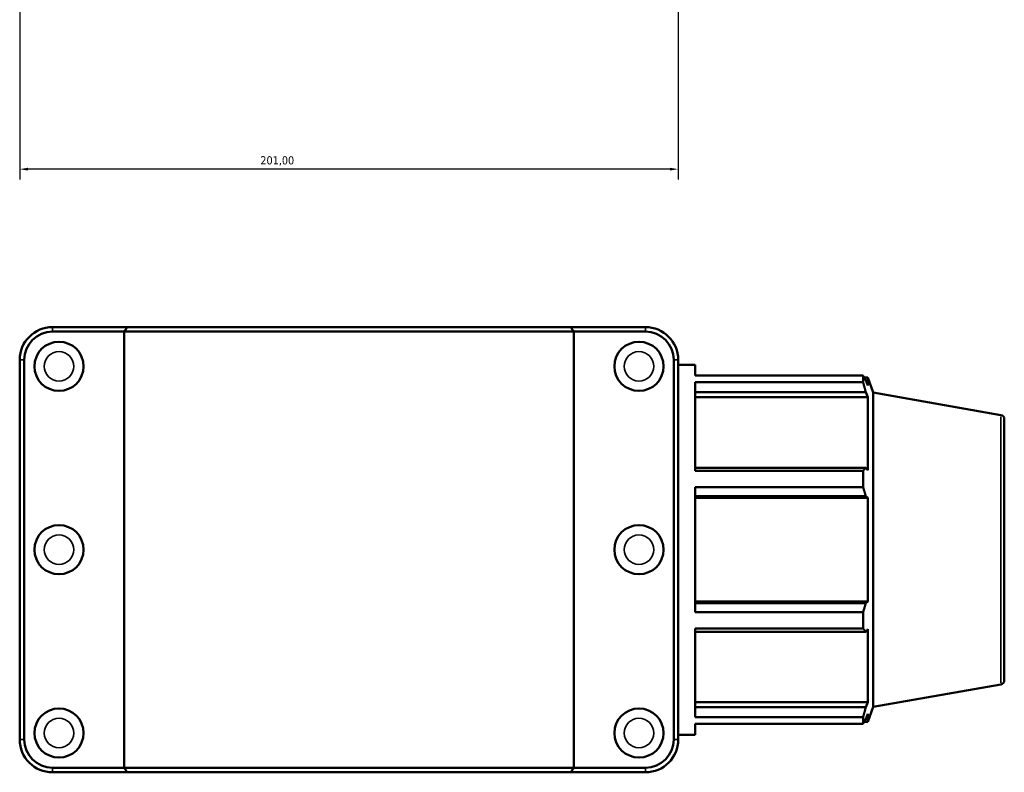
# Model space of a CAD drawing. Header units: millimetres. Extents: x 0 to 1067, y -35 to 1466.
# Tile 6 of 8: x 315 to 616, y 794 to 1024. Entities that reach past the tile are written whole.
import ezdxf

# ---------------------------------------------------------------- set-up
doc = ezdxf.new("R2010")
doc.units = ezdxf.units.MM
for name, color, linetype, lineweight in [('Dimension (ISO)', 7, 'Continuous', 25), ('Visible (ISO)', 7, 'Continuous', 50), ('Visible Narrow (ISO)', 7, 'Continuous', 35)]:
    doc.layers.add(name, color=color, linetype=linetype, lineweight=lineweight)
doc.styles.add('Note Text (ISO)', font='tahoma.ttf')
doc.dimstyles.new('Default (ISO)', dxfattribs={"dimtxt": 2.5, "dimasz": 2.5, "dimexe": 3.175, "dimexo": 0, "dimgap": 0.762, "dimtad": 1, "dimrnd": 1e-08, "dimzin": 0, "dimtxsty": 'Note Text (ISO)', "dimcen": 0.09, "dimdle": 10, "dimclrd": 256, "dimclre": 256, "dimclrt": 256, "dimazin": 0, "dimtfac": 1.40208, "dimtmove": 0, "dimatfit": 3, "dimfxl": 1, "dimtolj": 1, "dimtzin": 0, "dimlwd": -1, "dimlwe": -1, "dimarcsym": 0})

# ---------------------------------------------------------------- blocks, each defined once
blk = doc.blocks.new('*D13')
at = {"layer": 'Defpoints', "color": 0, "transparency": 16777216}
for p in [(315.03, 1108.23), (516.03, 1108.23), (315.03, 978.23)]:
    blk.add_point(p, dxfattribs=at)
at = {"layer": 'Dimension (ISO)', "transparency": 16777216}
for p, q in [((315.03, 1108.23), (315.03, 975.05)), ((516.03, 1108.23), (516.03, 975.05)), ((513.53, 978.23), (317.53, 978.23))]:
    blk.add_line(p, q, dxfattribs=at)
for points in [[(317.53, 978.65), (317.53, 977.81), (315.03, 978.23)], [(513.53, 978.65), (513.53, 977.81), (516.03, 978.23)]]:
    blk.add_solid(points, dxfattribs=at)
at = {"layer": 'Dimension (ISO)', "color": 232, "true_color": 0xca0064, "transparency": 16777216, "insert": (388.48, 982.17), "char_height": 2.5, "attachment_point": 1, "style": 'Note Text (ISO)'}
blk.add_mtext('\\A1;201,00', dxfattribs=at)

msp = doc.modelspace()

# ---------------------------------------------------------------- linework, layer by layer
at = {"layer": 'Visible (ISO)'}
for p, q in [((347.808, 930.001), (325.081, 930.001)), ((325.081, 928.601), (346.946, 928.601)), ((484.117, 928.601), (346.946, 928.601)), ((346.946, 795.401), (346.946, 928.601)), ((347.808, 930.001), (483.254, 930.001)), ((505.981, 930.001), (483.254, 930.001)), ((484.117, 928.601), (505.981, 928.601)), ((484.117, 795.401), (484.117, 928.601)), ((315.031, 919.951), (315.031, 804.051)), ((316.431, 804.051), (316.431, 919.951)), ((514.631, 919.951), (514.631, 804.051)), ((516.031, 804.051), (516.031, 919.951)), ((516.031, 918.501), (521.181, 918.501)), ((521.181, 915.163), (521.181, 918.501)), ((521.181, 915.163), (572.439, 915.163)), ((572.439, 913.12), (572.439, 915.163)), ((572.797, 914.546), (573.878, 914.546)), ((573.878, 912.114), (573.261, 913.73)), ((573.878, 912.114), (573.878, 914.546)), ((575.531, 910.004), (573.878, 914.546)), ((521.181, 886.064), (521.181, 913.12)), ((572.439, 913.12), (521.181, 913.12)), ((521.181, 910.112), (573.261, 910.112)), ((521.181, 908.609), (573.878, 908.609)), ((573.261, 910.112), (573.878, 908.609)), ((573.878, 886.263), (573.878, 908.609)), ((575.531, 813.998), (575.531, 910.004)), ((614.49, 903.134), (575.531, 910.004)), ((615.531, 901.894), (615.531, 822.108)), ((573.261, 887.046), (521.181, 887.046)), ((573.878, 886.263), (573.261, 887.046)), ((521.181, 886.064), (572.439, 886.064)), ((572.439, 881.132), (572.439, 886.064)), ((521.181, 842.87), (521.181, 881.132)), ((572.439, 881.132), (521.181, 881.132)), ((521.181, 878.311), (573.261, 878.311)), ((521.181, 877.801), (573.878, 877.801)), ((573.261, 878.311), (573.878, 877.801)), ((573.878, 846.2), (573.878, 877.801)), ((521.181, 846.2), (573.878, 846.2)), ((573.261, 845.691), (521.181, 845.691)), ((573.878, 846.2), (573.261, 845.691)), ((521.181, 842.87), (572.439, 842.87)), ((572.439, 837.937), (572.439, 842.87)), ((521.181, 810.881), (521.181, 837.937)), ((572.439, 837.937), (521.181, 837.937)), ((521.181, 836.956), (573.261, 836.956)), ((573.261, 836.956), (573.878, 837.738)), ((573.878, 815.393), (573.878, 837.738)), ((614.49, 820.867), (575.531, 813.998)), ((521.181, 815.393), (573.878, 815.393)), ((573.878, 815.393), (573.261, 813.889)), ((573.261, 813.889), (521.181, 813.889)), ((573.261, 810.271), (573.878, 811.888)), ((575.531, 813.998), (573.878, 809.456)), ((573.878, 809.456), (573.878, 811.888)), ((521.181, 810.881), (572.439, 810.881)), ((521.181, 805.501), (521.181, 808.838)), ((572.439, 808.838), (521.181, 808.838)), ((572.439, 808.838), (572.439, 810.881)), ((572.797, 809.456), (573.878, 809.456)), ((516.031, 805.501), (521.181, 805.501)), ((346.946, 795.401), (325.081, 795.401)), ((325.081, 794.001), (347.808, 794.001)), ((346.946, 795.401), (484.117, 795.401)), ((483.254, 794.001), (347.808, 794.001)), ((483.254, 794.001), (505.981, 794.001)), ((505.981, 795.401), (484.117, 795.401))]:
    msp.add_line(p, q, dxfattribs=at)
for centre in [(327.031, 918.001), (504.031, 918.001), (327.031, 862.001), (504.031, 862.001), (327.031, 806.001), (504.031, 806.001)]:
    msp.add_circle(centre, 7.5, dxfattribs=at)
for centre, radius, start, end in [((325.081, 919.951), 10.05, 90, 180), ((325.081, 919.951), 8.65, 90, 180), ((505.981, 919.951), 10.05, 0, 90), ((505.981, 919.951), 8.65, 0, 90), ((614.271, 901.894), 1.26, 0, 80), ((614.271, 822.108), 1.26, 280, 0), ((325.081, 804.051), 10.05, 180, 270), ((325.081, 804.051), 8.65, 180, 270), ((505.981, 804.051), 10.05, 270, 0), ((505.981, 804.051), 8.65, 270, 0)]:
    msp.add_arc(centre, radius, start, end, dxfattribs=at)
for points in [[(347.808, 930.001), (347.519, 929.535), (347.232, 929.068), (346.946, 928.601)], [(483.254, 930.001), (483.543, 929.535), (483.831, 929.068), (484.117, 928.601)], [(347.808, 794.001), (347.519, 794.467), (347.232, 794.934), (346.946, 795.401)], [(483.254, 794.001), (483.543, 794.467), (483.831, 794.934), (484.117, 795.401)]]:
    msp.add_open_spline(points, degree=3, dxfattribs=at)
for points, weights in [([(572.439, 915.163), (572.866, 914.432), (573.261, 913.73)], [1, 1.00175658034, 1.00269704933]), ([(573.261, 910.112), (572.866, 911.586), (572.439, 913.12)], [1.00269704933, 1.00175658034, 1]), ([(572.439, 886.064), (572.866, 886.565), (573.261, 887.046)], [1, 1.00175658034, 1.00269704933]), ([(573.261, 878.311), (572.866, 879.693), (572.439, 881.132)], [1.00269704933, 1.00175658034, 1]), ([(572.439, 842.87), (572.866, 844.309), (573.261, 845.691)], [1, 1.00175658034, 1.00269704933]), ([(573.261, 836.956), (572.866, 837.436), (572.439, 837.937)], [1.00269704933, 1.00175658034, 1]), ([(572.439, 810.881), (572.866, 812.416), (573.261, 813.889)], [1, 1.00175658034, 1.00269704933]), ([(573.261, 810.271), (572.866, 809.569), (572.439, 808.838)], [1.00269704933, 1.00175658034, 1])]:
    msp.add_rational_spline(points, weights, degree=2, dxfattribs=at)
at = {"layer": 'Visible Narrow (ISO)'}
for p, q in [((325.081, 928.671), (325.081, 929.931)), ((505.981, 928.671), (505.981, 929.931)), ((316.361, 919.951), (315.101, 919.951)), ((514.701, 919.951), (515.961, 919.951)), ((614.49, 821.374), (614.49, 902.628)), ((316.361, 804.051), (315.101, 804.051)), ((514.701, 804.051), (515.961, 804.051)), ((325.081, 795.331), (325.081, 794.071)), ((505.981, 795.331), (505.981, 794.071))]:
    msp.add_line(p, q, dxfattribs=at)
for centre in [(327.031, 918.001), (504.031, 918.001), (327.031, 862.001), (504.031, 862.001), (327.031, 806.001), (504.031, 806.001)]:
    msp.add_circle(centre, 4.5, dxfattribs=at)

# ---------------------------------------------------------------- dimensions: what is measured, and where the dimension line sits
at = {"layer": 'Dimension (ISO)'}
dim = msp.add_linear_dim(base=(315.031, 978.23), p1=(516.031, 1108.23), p2=(315.031, 1108.23), dimstyle='Default (ISO)', override={"dimdec": 2, "dimtp": 0, "dimtm": 0, "dimtdec": 2, "dimtofl": 0, "dimatfit": 1}, dxfattribs=at)
dim.commit()
dim.dimension.update_dxf_attribs({"geometry": '*D13', "text_midpoint": (393.531, 978.23), "dimtype": 160})

doc.saveas('drawing.dxf')
